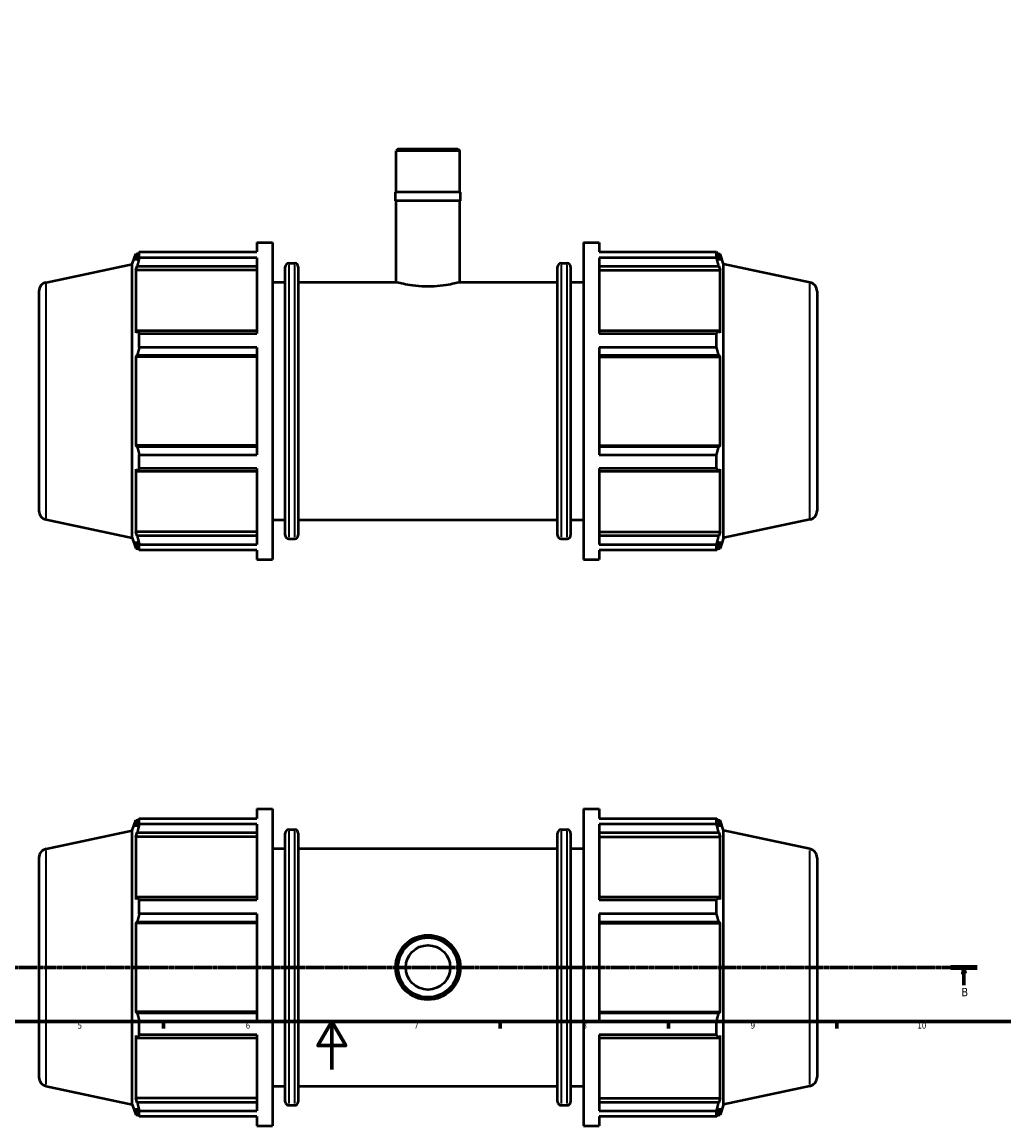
# Model space of a CAD drawing. Header units: millimetres. Extents: x 0 to 1120, y -23 to 900.
# Tile 2 of 7: x 292 to 700, y -23 to 436. Entities that reach past the tile are written whole.
import ezdxf

# ---------------------------------------------------------------- set-up
doc = ezdxf.new("R2010")
doc.units = ezdxf.units.MM
doc.linetypes.add('CHAIN', pattern=[0.7087, 0.4724, -0.0591, 0.1181, -0.0591])
for name, color, linetype, lineweight in [('Border (ISO)', 7, 'Continuous', 70), ('Section Line (ISO)', 7, 'CHAIN', 70), ('Visible (ISO)', 7, 'Continuous', 50), ('Visible Narrow (ISO)', 7, 'Continuous', 35)]:
    doc.layers.add(name, color=color, linetype=linetype, lineweight=lineweight)
doc.styles.add('Label Text (ISO)', font='tahoma.ttf')
doc.styles.add('Note Text (ISO)', font='tahoma.ttf')

# ---------------------------------------------------------------- blocks, each defined once
blk = doc.blocks.new('Borders Default Border')
at = {"layer": 'Border (ISO)'}
for p, q in [((350.42, 20), (350.42, 17.1)), ((490.58, 20), (490.58, 17.1)), ((560.67, 20), (560.67, 17.1)), ((630.75, 20), (630.75, 17.1))]:
    blk.add_line(p, q, dxfattribs=at)
at = {"layer": 'Border (ISO)', "flags": 128}
for points in [[(20, 20), (20, 574), (821, 574), (821, 20), (20, 20)], [(420.5, 0), (420.5, 20), (414.73, 10), (426.27, 10), (420.5, 20)]]:
    blk.add_lwpolyline(points, dxfattribs=at)
at = {"layer": 'Border (ISO)', "color": 232, "true_color": 0xca0064, "char_height": 2.5, "attachment_point": 7, "style": 'Note Text (ISO)'}
for s, insert in [('5', (314.64, 17.05)), ('6', (384.66, 17.05)), ('7', (454.77, 17.1)), ('8', (524.81, 17.04)), ('9', (594.88, 17.05)), ('10', (664.29, 17.05))]:
    blk.add_mtext(s, dxfattribs=dict(at, insert=insert))
blk = doc.blocks.new('2dTransSection0')
at = {"layer": 'Section Line (ISO)', "linetype": 'CHAIN'}
blk.add_line((199.29, 42.53), (689.14, 42.53), dxfattribs=at)
at = {"layer": 'Section Line (ISO)', "linetype": 'Continuous', "lineweight": 140}
for p, q in [((199.29, 42.53), (210.21, 42.53)), ((678.23, 42.53), (689.14, 42.53))]:
    blk.add_line(p, q, dxfattribs=at)
at = {"layer": 'Section Line (ISO)', "linetype": 'Continuous'}
for p, q in [((204.75, 42.53), (204.25, 40.03)), ((204.75, 40.03), (204.75, 42.53)), ((205.25, 40.03), (204.75, 42.53)), ((683.69, 42.53), (683.19, 40.03)), ((683.69, 40.03), (683.69, 42.53)), ((684.19, 40.03), (683.69, 42.53)), ((204.25, 40.03), (205.25, 40.03)), ((204.75, 35.13), (204.75, 40.03)), ((683.19, 40.03), (684.19, 40.03)), ((683.69, 35.13), (683.69, 40.03))]:
    blk.add_line(p, q, dxfattribs=at)
at = {"layer": 'Section Line (ISO)', "linetype": 'Continuous', "flags": 128}
for points in [[(205.25, 40.03), (204.75, 42.53), (204.25, 40.03), (205.25, 40.03)], [(684.19, 40.03), (683.69, 42.53), (683.19, 40.03), (684.19, 40.03)]]:
    blk.add_lwpolyline(points, dxfattribs=at)
at = {"layer": 'Section Line (ISO)'}
for points in [[(205.25, 40.03), (204.75, 42.53), (204.25, 40.03), (205.25, 40.03)], [(684.19, 40.03), (683.69, 42.53), (683.19, 40.03), (684.19, 40.03)]]:
    blk.add_solid(points, dxfattribs=at)
at = {"layer": 'Section Line (ISO)', "char_height": 3.5, "attachment_point": 7, "style": 'Label Text (ISO)'}
for insert in [(203.68, 30.53), (682.62, 30.53)]:
    blk.add_mtext('B', dxfattribs=dict(at, insert=insert))

msp = doc.modelspace()

# ---------------------------------------------------------------- linework, layer by layer
at = {"layer": 'Visible (ISO)'}
for p, q in [((448.104, 383.427), (447.311, 382.634)), ((447.311, 365.427), (447.311, 382.634)), ((473.752, 382.634), (447.311, 382.634)), ((448.104, 383.427), (472.958, 383.427)), ((472.958, 383.427), (473.752, 382.634)), ((473.752, 365.427), (473.752, 382.634)), ((474.016, 365.427), (447.046, 365.427)), ((447.046, 361.827), (447.046, 365.427)), ((474.016, 361.827), (474.016, 365.427)), ((474.016, 361.827), (447.046, 361.827)), ((447.311, 327.927), (447.311, 361.827)), ((473.752, 327.927), (473.752, 361.827)), ((340.331, 340.529), (389.251, 340.529)), ((340.331, 338.142), (340.331, 340.529)), ((389.251, 344.427), (389.251, 340.529)), ((389.251, 344.427), (395.731, 344.427)), ((395.731, 344.427), (395.731, 212.427)), ((525.331, 344.427), (525.331, 212.427)), ((525.331, 344.427), (531.811, 344.427)), ((531.811, 344.427), (531.811, 340.529)), ((531.811, 340.529), (580.732, 340.529)), ((580.732, 338.142), (580.732, 340.529)), ((337.411, 335.442), (338.83, 339.807)), ((338.83, 339.807), (338.83, 336.967)), ((338.83, 339.807), (339.957, 339.807)), ((339.473, 338.855), (338.83, 336.967)), ((389.251, 338.142), (340.331, 338.142)), ((389.251, 338.142), (389.251, 306.537)), ((402.631, 335.847), (405.031, 335.847)), ((516.031, 335.847), (518.431, 335.847)), ((531.811, 338.142), (531.811, 306.537)), ((580.732, 338.142), (531.811, 338.142)), ((581.105, 339.807), (582.233, 339.807)), ((582.233, 336.967), (581.589, 338.855)), ((583.651, 335.442), (582.233, 339.807)), ((582.233, 336.967), (582.233, 339.807)), ((301.502, 327.809), (337.411, 335.442)), ((337.411, 221.413), (337.411, 335.442)), ((338.83, 332.872), (339.473, 334.628)), ((338.83, 332.872), (338.83, 306.77)), ((389.251, 332.872), (338.83, 332.872)), ((339.473, 334.628), (389.251, 334.628)), ((401.131, 222.507), (401.131, 334.347)), ((406.531, 334.347), (406.531, 222.507)), ((514.531, 222.507), (514.531, 334.347)), ((519.931, 334.347), (519.931, 222.507)), ((531.811, 334.628), (581.589, 334.628)), ((531.811, 332.872), (582.233, 332.872)), ((581.589, 334.628), (582.233, 332.872)), ((582.233, 306.77), (582.233, 332.872)), ((583.651, 221.413), (583.651, 335.442)), ((619.561, 327.809), (583.651, 335.442)), ((395.731, 327.927), (401.131, 327.927)), ((406.531, 327.927), (447.311, 327.927)), ((473.752, 327.927), (514.531, 327.927)), ((519.931, 327.927), (525.331, 327.927)), ((298.531, 324.141), (298.531, 232.714)), ((622.531, 324.141), (622.531, 232.714)), ((339.473, 307.684), (338.83, 306.77)), ((389.251, 307.684), (339.473, 307.684)), ((340.331, 306.537), (389.251, 306.537)), ((340.331, 300.775), (340.331, 306.537)), ((581.589, 307.684), (531.811, 307.684)), ((531.811, 306.537), (580.732, 306.537)), ((580.732, 300.775), (580.732, 306.537)), ((582.233, 306.77), (581.589, 307.684)), ((389.251, 300.775), (340.331, 300.775)), ((389.251, 300.775), (389.251, 256.079)), ((531.811, 300.775), (531.811, 256.079)), ((580.732, 300.775), (531.811, 300.775)), ((338.83, 296.885), (339.473, 297.48)), ((389.251, 296.885), (338.83, 296.885)), ((338.83, 296.885), (338.83, 259.97)), ((339.473, 297.48), (389.251, 297.48)), ((531.811, 297.48), (581.589, 297.48)), ((531.811, 296.885), (582.233, 296.885)), ((581.589, 297.48), (582.233, 296.885)), ((582.233, 259.97), (582.233, 296.885)), ((389.251, 259.97), (338.83, 259.97)), ((339.473, 259.375), (338.83, 259.97)), ((389.251, 259.375), (339.473, 259.375)), ((531.811, 259.97), (582.233, 259.97)), ((581.589, 259.375), (531.811, 259.375)), ((582.233, 259.97), (581.589, 259.375)), ((340.331, 256.079), (389.251, 256.079)), ((340.331, 250.318), (340.331, 256.079)), ((531.811, 256.079), (580.732, 256.079)), ((580.732, 250.318), (580.732, 256.079)), ((338.83, 250.085), (338.83, 223.983)), ((338.83, 250.085), (339.473, 249.171)), ((339.473, 249.171), (389.251, 249.171)), ((389.251, 250.318), (340.331, 250.318)), ((389.251, 250.318), (389.251, 218.713)), ((531.811, 250.318), (531.811, 218.713)), ((580.732, 250.318), (531.811, 250.318)), ((531.811, 249.171), (581.589, 249.171)), ((581.589, 249.171), (582.233, 250.085)), ((582.233, 223.983), (582.233, 250.085)), ((301.502, 229.046), (337.411, 221.413)), ((395.731, 228.927), (401.131, 228.927)), ((406.531, 228.927), (514.531, 228.927)), ((519.931, 228.927), (525.331, 228.927)), ((619.561, 229.046), (583.651, 221.413)), ((337.411, 221.413), (338.83, 217.047)), ((389.251, 223.983), (338.83, 223.983)), ((339.473, 222.226), (338.83, 223.983)), ((389.251, 222.226), (339.473, 222.226)), ((402.631, 221.007), (405.031, 221.007)), ((516.031, 221.007), (518.431, 221.007)), ((531.811, 223.983), (582.233, 223.983)), ((581.589, 222.226), (531.811, 222.226)), ((582.233, 223.983), (581.589, 222.226)), ((583.651, 221.413), (582.233, 217.047)), ((338.83, 219.888), (338.83, 217.047)), ((338.83, 219.888), (339.473, 218)), ((338.83, 217.047), (339.957, 217.047)), ((340.331, 218.713), (389.251, 218.713)), ((340.331, 216.326), (340.331, 218.713)), ((389.251, 216.326), (340.331, 216.326)), ((389.251, 216.326), (389.251, 212.427)), ((531.811, 218.713), (580.732, 218.713)), ((531.811, 216.326), (531.811, 212.427)), ((580.732, 216.326), (531.811, 216.326)), ((580.732, 216.326), (580.732, 218.713)), ((581.105, 217.047), (582.233, 217.047)), ((581.589, 218), (582.233, 219.888)), ((582.233, 217.047), (582.233, 219.888)), ((389.251, 212.427), (395.731, 212.427)), ((525.331, 212.427), (531.811, 212.427)), ((389.251, 108.529), (389.251, 104.63)), ((389.251, 108.529), (395.731, 108.529)), ((395.731, 108.529), (395.731, -23.471)), ((525.331, 108.529), (525.331, -23.471)), ((525.331, 108.529), (531.811, 108.529)), ((531.811, 108.529), (531.811, 104.63)), ((337.411, 99.543), (338.83, 103.909)), ((338.83, 103.909), (338.83, 101.068)), ((338.83, 103.909), (339.957, 103.909)), ((339.473, 102.956), (338.83, 101.068)), ((340.331, 104.63), (389.251, 104.63)), ((340.331, 102.243), (340.331, 104.63)), ((389.251, 102.243), (340.331, 102.243)), ((389.251, 102.243), (389.251, 70.639)), ((531.811, 104.63), (580.732, 104.63)), ((531.811, 102.243), (531.811, 70.639)), ((580.732, 102.243), (531.811, 102.243)), ((580.732, 102.243), (580.732, 104.63)), ((581.105, 103.909), (582.233, 103.909)), ((582.233, 101.068), (581.589, 102.956)), ((583.651, 99.543), (582.233, 103.909)), ((582.233, 101.068), (582.233, 103.909)), ((301.502, 91.91), (337.411, 99.543)), ((337.411, -14.485), (337.411, 99.543)), ((338.83, 96.974), (339.473, 98.73)), ((389.251, 96.974), (338.83, 96.974)), ((338.83, 96.974), (338.83, 70.871)), ((339.473, 98.73), (389.251, 98.73)), ((401.131, -13.391), (401.131, 98.449)), ((402.631, 99.949), (405.031, 99.949)), ((406.531, 98.449), (406.531, -13.391)), ((514.531, -13.391), (514.531, 98.449)), ((516.031, 99.949), (518.431, 99.949)), ((519.931, 98.449), (519.931, -13.391)), ((531.811, 98.73), (581.589, 98.73)), ((531.811, 96.974), (582.233, 96.974)), ((581.589, 98.73), (582.233, 96.974)), ((582.233, 70.871), (582.233, 96.974)), ((583.651, -14.485), (583.651, 99.543)), ((619.561, 91.91), (583.651, 99.543)), ((395.731, 92.029), (401.131, 92.029)), ((406.531, 92.029), (514.531, 92.029)), ((519.931, 92.029), (525.331, 92.029)), ((298.531, 88.242), (298.531, -3.185)), ((622.531, 88.242), (622.531, -3.185)), ((339.473, 71.785), (338.83, 70.871)), ((389.251, 71.785), (339.473, 71.785)), ((340.331, 70.639), (389.251, 70.639)), ((340.331, 64.877), (340.331, 70.639)), ((581.589, 71.785), (531.811, 71.785)), ((531.811, 70.639), (580.732, 70.639)), ((580.732, 64.877), (580.732, 70.639)), ((582.233, 70.871), (581.589, 71.785)), ((389.251, 64.877), (340.331, 64.877)), ((389.251, 64.877), (389.251, 20.181)), ((531.811, 64.877), (531.811, 20.181)), ((580.732, 64.877), (531.811, 64.877)), ((338.83, 60.986), (339.473, 61.582)), ((389.251, 60.986), (338.83, 60.986)), ((338.83, 60.986), (338.83, 24.071)), ((339.473, 61.582), (389.251, 61.582)), ((531.811, 61.582), (581.589, 61.582)), ((531.811, 60.986), (582.233, 60.986)), ((581.589, 61.582), (582.233, 60.986)), ((582.233, 24.071), (582.233, 60.986)), ((389.251, 24.071), (338.83, 24.071)), ((339.473, 23.476), (338.83, 24.071)), ((389.251, 23.476), (339.473, 23.476)), ((531.811, 24.071), (582.233, 24.071)), ((581.589, 23.476), (531.811, 23.476)), ((582.233, 24.071), (581.589, 23.476)), ((340.331, 20.181), (389.251, 20.181)), ((340.331, 14.419), (340.331, 20.181)), ((531.811, 20.181), (580.732, 20.181)), ((580.732, 14.419), (580.732, 20.181)), ((338.83, 14.187), (338.83, -11.916)), ((338.83, 14.187), (339.473, 13.272)), ((389.251, 14.419), (340.331, 14.419)), ((389.251, 14.419), (389.251, -17.186)), ((531.811, 14.419), (531.811, -17.186)), ((580.732, 14.419), (531.811, 14.419)), ((581.589, 13.272), (582.233, 14.187)), ((582.233, -11.916), (582.233, 14.187)), ((339.473, 13.272), (389.251, 13.272)), ((531.811, 13.272), (581.589, 13.272)), ((301.502, -6.853), (337.411, -14.485)), ((395.731, -6.971), (401.131, -6.971)), ((406.531, -6.971), (514.531, -6.971)), ((519.931, -6.971), (525.331, -6.971)), ((619.561, -6.853), (583.651, -14.485)), ((389.251, -11.916), (338.83, -11.916)), ((339.473, -13.672), (338.83, -11.916)), ((389.251, -13.672), (339.473, -13.672)), ((531.811, -11.916), (582.233, -11.916)), ((581.589, -13.672), (531.811, -13.672)), ((582.233, -11.916), (581.589, -13.672)), ((337.411, -14.485), (338.83, -18.851)), ((338.83, -16.01), (338.83, -18.851)), ((338.83, -16.01), (339.473, -17.899)), ((340.331, -17.186), (389.251, -17.186)), ((340.331, -19.572), (340.331, -17.186)), ((402.631, -14.891), (405.031, -14.891)), ((516.031, -14.891), (518.431, -14.891)), ((531.811, -17.186), (580.732, -17.186)), ((580.732, -19.572), (580.732, -17.186)), ((581.589, -17.899), (582.233, -16.01)), ((583.651, -14.485), (582.233, -18.851)), ((582.233, -18.851), (582.233, -16.01)), ((338.83, -18.851), (339.957, -18.851)), ((389.251, -19.572), (340.331, -19.572)), ((389.251, -19.572), (389.251, -23.471)), ((531.811, -19.572), (531.811, -23.471)), ((580.732, -19.572), (531.811, -19.572)), ((581.105, -18.851), (582.233, -18.851)), ((389.251, -23.471), (395.731, -23.471)), ((525.331, -23.471), (531.811, -23.471))]:
    msp.add_line(p, q, dxfattribs=at)
for radius in [13.485, 13.22, 12.427, 9.254]:
    msp.add_circle((460.531, 42.529), radius, dxfattribs=at)
for centre, radius, start, end in [((402.631, 334.347), 1.5, 90, 180), ((405.031, 334.347), 1.5, 0, 90), ((516.031, 334.347), 1.5, 90, 180), ((518.431, 334.347), 1.5, 0, 90), ((302.281, 324.141), 3.75, 102, 180), ((618.781, 324.141), 3.75, 0, 78), ((302.281, 232.714), 3.75, 180, 258), ((618.781, 232.714), 3.75, 282, 0), ((402.631, 222.507), 1.5, 180, 270), ((405.031, 222.507), 1.5, 270, 0), ((516.031, 222.507), 1.5, 180, 270), ((518.431, 222.507), 1.5, 270, 0), ((402.631, 98.449), 1.5, 90, 180), ((405.031, 98.449), 1.5, 0, 90), ((516.031, 98.449), 1.5, 90, 180), ((518.431, 98.449), 1.5, 0, 90), ((302.281, 88.242), 3.75, 102, 180), ((618.781, 88.242), 3.75, 0, 78), ((302.281, -3.185), 3.75, 180, 258), ((618.781, -3.185), 3.75, 282, 0), ((402.631, -13.391), 1.5, 180, 270), ((405.031, -13.391), 1.5, 270, 0), ((516.031, -13.391), 1.5, 180, 270), ((518.431, -13.391), 1.5, 270, 0)]:
    msp.add_arc(centre, radius, start, end, dxfattribs=at)
for points, weights in [([(339.473, 338.855), (339.885, 339.675), (340.331, 340.529)], [1.00230071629, 1.00155858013, 1]), ([(580.732, 340.529), (581.178, 339.675), (581.589, 338.855)], [1, 1.00155858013, 1.00230071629]), ([(340.331, 338.142), (339.885, 336.349), (339.473, 334.628)], [1, 1.00155858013, 1.00230071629]), ([(581.589, 334.628), (581.178, 336.349), (580.732, 338.142)], [1.00230071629, 1.00155858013, 1]), ([(339.473, 307.684), (339.885, 307.122), (340.331, 306.537)], [1.00230071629, 1.00155858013, 1]), ([(580.732, 306.537), (581.178, 307.122), (581.589, 307.684)], [1, 1.00155858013, 1.00230071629]), ([(340.331, 300.775), (339.885, 299.094), (339.473, 297.48)], [1, 1.00155858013, 1.00230071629]), ([(581.589, 297.48), (581.178, 299.094), (580.732, 300.775)], [1.00230071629, 1.00155858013, 1]), ([(339.473, 259.375), (339.885, 257.761), (340.331, 256.079)], [1.00230071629, 1.00155858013, 1]), ([(580.732, 256.079), (581.178, 257.761), (581.589, 259.375)], [1, 1.00155858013, 1.00230071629]), ([(340.331, 250.318), (339.885, 249.733), (339.473, 249.171)], [1, 1.00155858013, 1.00230071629]), ([(581.589, 249.171), (581.178, 249.733), (580.732, 250.318)], [1.00230071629, 1.00155858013, 1]), ([(339.473, 222.226), (339.885, 220.505), (340.331, 218.713)], [1.00230071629, 1.00155858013, 1]), ([(580.732, 218.713), (581.178, 220.505), (581.589, 222.226)], [1, 1.00155858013, 1.00230071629]), ([(340.331, 216.326), (339.885, 217.18), (339.473, 218)], [1, 1.00155858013, 1.00230071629]), ([(581.589, 218), (581.178, 217.18), (580.732, 216.326)], [1.00230071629, 1.00155858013, 1]), ([(339.473, 102.956), (339.885, 103.776), (340.331, 104.63)], [1.00230071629, 1.00155858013, 1]), ([(340.331, 102.243), (339.885, 100.451), (339.473, 98.73)], [1, 1.00155858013, 1.00230071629]), ([(580.732, 104.63), (581.178, 103.776), (581.589, 102.956)], [1, 1.00155858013, 1.00230071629]), ([(581.589, 98.73), (581.178, 100.451), (580.732, 102.243)], [1.00230071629, 1.00155858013, 1]), ([(339.473, 71.785), (339.885, 71.224), (340.331, 70.639)], [1.00230071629, 1.00155858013, 1]), ([(580.732, 70.639), (581.178, 71.224), (581.589, 71.785)], [1, 1.00155858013, 1.00230071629]), ([(340.331, 64.877), (339.885, 63.196), (339.473, 61.582)], [1, 1.00155858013, 1.00230071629]), ([(581.589, 61.582), (581.178, 63.196), (580.732, 64.877)], [1.00230071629, 1.00155858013, 1]), ([(339.473, 23.476), (339.885, 21.862), (340.331, 20.181)], [1.00230071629, 1.00155858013, 1]), ([(580.732, 20.181), (581.178, 21.862), (581.589, 23.476)], [1, 1.00155858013, 1.00230071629]), ([(340.331, 14.419), (339.885, 13.834), (339.473, 13.272)], [1, 1.00155858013, 1.00230071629]), ([(581.589, 13.272), (581.178, 13.834), (580.732, 14.419)], [1.00230071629, 1.00155858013, 1]), ([(339.473, -13.672), (339.885, -15.393), (340.331, -17.186)], [1.00230071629, 1.00155858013, 1]), ([(580.732, -17.186), (581.178, -15.393), (581.589, -13.672)], [1, 1.00155858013, 1.00230071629]), ([(340.331, -19.572), (339.885, -18.719), (339.473, -17.899)], [1, 1.00155858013, 1.00230071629]), ([(581.589, -17.899), (581.178, -18.719), (580.732, -19.572)], [1.00230071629, 1.00155858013, 1])]:
    msp.add_rational_spline(points, weights, degree=2, dxfattribs=at)
for points, knots in [([(460.531, 326.129), (458.862, 326.129), (457.088, 326.226), (453.833, 326.57), (452.352, 326.812), (450.014, 327.261), (448.998, 327.499), (447.646, 327.835), (447.311, 327.927), (447.311, 327.927)], [0, 0, 0, 0, 0.5006745, 0.5006745, 1.0013489, 1.0013489, 1.5019314, 1.5019314, 2.0025139, 2.0025139, 2.0025139, 2.0025139]), ([(473.752, 327.927), (473.752, 327.927), (473.417, 327.835), (472.065, 327.499), (471.049, 327.261), (468.71, 326.812), (467.229, 326.57), (463.974, 326.226), (462.2, 326.129), (460.531, 326.129)], [6.0075416, 6.0075416, 6.0075416, 6.0075416, 6.5081241, 6.5081241, 7.0087066, 7.0087066, 7.509381, 7.509381, 8.0100555, 8.0100555, 8.0100555, 8.0100555])]:
    msp.add_open_spline(points, degree=3, knots=knots, dxfattribs=at)
at = {"layer": 'Visible Narrow (ISO)'}
for p, q in [((402.631, 335.14), (402.631, 221.714)), ((405.031, 221.714), (405.031, 335.14)), ((516.031, 335.14), (516.031, 221.714)), ((518.431, 221.714), (518.431, 335.14)), ((301.502, 229.654), (301.502, 327.201)), ((619.561, 229.654), (619.561, 327.201)), ((402.631, 99.242), (402.631, -14.184)), ((405.031, -14.184), (405.031, 99.242)), ((516.031, 99.242), (516.031, -14.184)), ((518.431, -14.184), (518.431, 99.242)), ((301.502, -6.245), (301.502, 91.302)), ((619.561, -6.245), (619.561, 91.302))]:
    msp.add_line(p, q, dxfattribs=at)

# ---------------------------------------------------------------- block references
msp.add_blockref('Borders Default Border', (0, 0))
at = {"layer": 'Section Line (ISO)'}
msp.add_blockref('2dTransSection0', (0, 0), dxfattribs=at)

doc.saveas('drawing.dxf')
